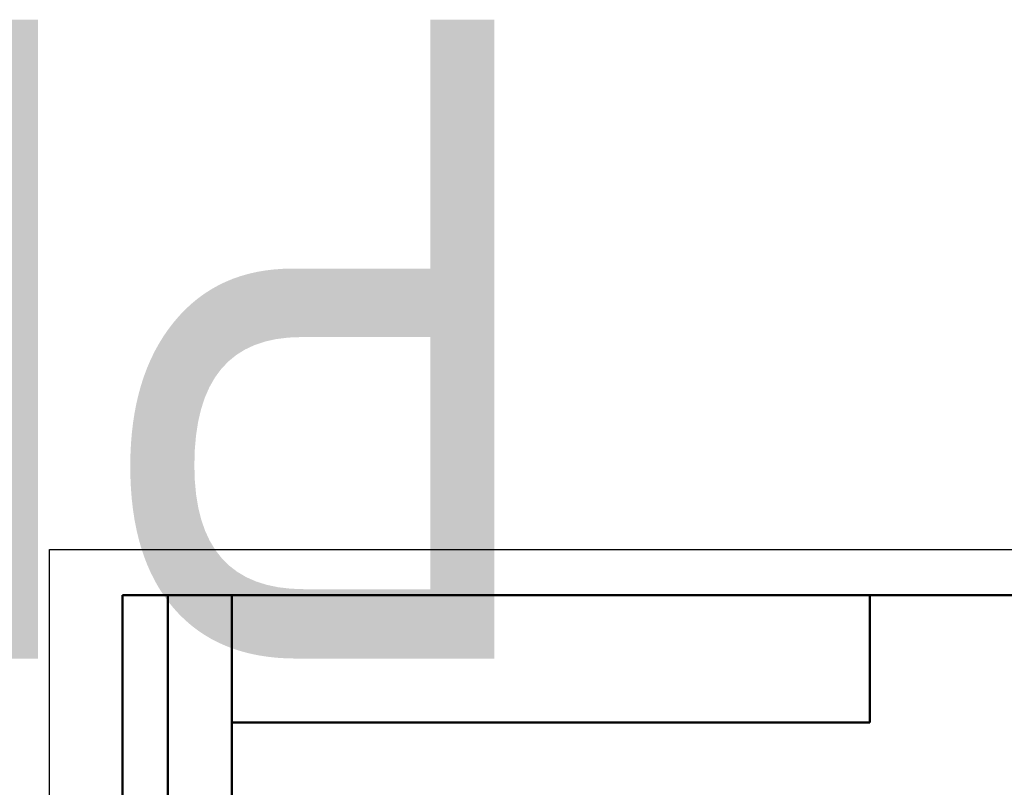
# Model space of a CAD drawing. Header units: millimetres. Extents: x -117 to 512, y -67 to 355.
# Tile 15 of 17: x -3 to 105, y 271 to 355. Entities that reach past the tile are written whole.
import ezdxf
from ezdxf.enums import TextEntityAlignment as Align

# ---------------------------------------------------------------- set-up
doc = ezdxf.new("R2018")
doc.units = ezdxf.units.MM
for name, color, linetype, lineweight in [('Кромка (ГОСТ)', 7, 'Continuous', 50), ('Обозначение (ГОСТ)', 7, 'Continuous', 25), ('Эскизная геометрия (ГОСТ)', 7, 'Continuous', 50)]:
    doc.layers.add(name, color=color, linetype=linetype, lineweight=lineweight)
doc.styles.get("Standard").update_dxf_attribs({"font": 'GOST Common Italic.ttf'})

# ---------------------------------------------------------------- blocks, each defined once
blk = doc.blocks.new('ГОСТ - Доп. графы 2')
at = {"layer": 'Эскизная геометрия (ГОСТ)'}
for p, q in [((-12, 0), (-12, 120)), ((-12, 120), (0, 120)), ((-7, 0), (-7, 120)), ((-12, 60), (0, 60)), ((0, 0), (-12, 0))]:
    blk.add_line(p, q, dxfattribs=at)
at = {"layer": 'Обозначение (ГОСТ)', "lineweight": 30, "width": 0.8, "flags": 17}
for tag, p in [('Первичная_применяемость', (-3.65, 90.03)), ('Справочный_номер', (-3.55, 30.02))]:
    blk.add_attdef(tag, text='', height=3.17, rotation=90, dxfattribs=at).set_placement(p, align=Align.MIDDLE_CENTER)
blk = doc.blocks.new('ГОСТ - Доп. графы 3')
at = {"layer": 'Эскизная геометрия (ГОСТ)'}
for p, q in [((0, 0), (70, 0)), ((70, 0), (70, -14)), ((70, -14), (0, -14))]:
    blk.add_line(p, q, dxfattribs=at)
at = {"layer": 'Обозначение (ГОСТ)', "lineweight": 30, "width": 0.8}
blk.add_attdef('ОБОЗНАЧЕНИЕ', text='', height=5, rotation=180, dxfattribs=at).set_placement((34.94, -6.97), align=Align.MIDDLE_CENTER)
blk = doc.blocks.new('Рамки ГОСТ_ граница 297x210')
at = {"layer": 'Кромка (ГОСТ)', "lineweight": 25}
for p, q in [((0, 0), (0, 297)), ((0, 297), (210, 297))]:
    blk.add_line(p, q, dxfattribs=at)
at = {"layer": 'Кромка (ГОСТ)'}
for p, q in [((205, 292), (20, 292)), ((20, 292), (20, 5))]:
    blk.add_line(p, q, dxfattribs=at)

msp = doc.modelspace()

# ---------------------------------------------------------------- block references
ref = msp.add_blockref('ГОСТ - Доп. графы 3', (20, 292))
lines = msp.add_mtext('\\W0.8000;PF12', dxfattribs={"layer": 'Обозначение (ГОСТ)', "insert": (54.942, 285.032), "char_height": 70.12484, "attachment_point": 1, "rotation": 180})
ref.add_attrib('ОБОЗНАЧЕНИЕ', '', (54.942, 285.032)).embed_mtext(lines)
for name, p in [('Рамки ГОСТ_ граница 297x210', (0, 0)), ('ГОСТ - Доп. графы 2', (20, 172))]:
    msp.add_blockref(name, p)

doc.saveas('drawing.dxf')
